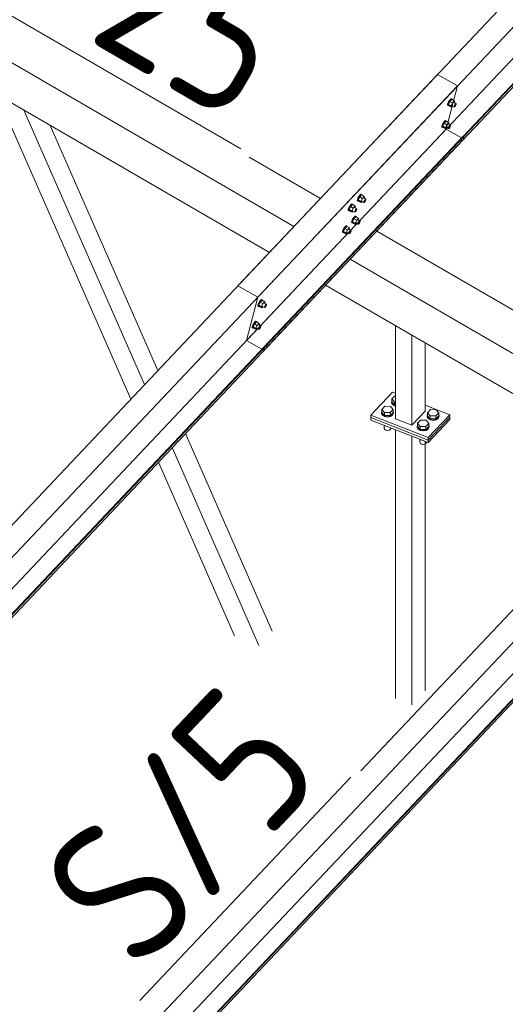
# Model space of a CAD drawing. Header units: millimetres. Extents: x -681 to 506, y -45 to 794.
# Tile 129 of 256: x -241 to -224, y 472 to 507. Entities that reach past the tile are written whole.
import ezdxf

# ---------------------------------------------------------------- set-up
doc = ezdxf.new("R2010")
doc.units = ezdxf.units.MM
doc.header["$LTSCALE"] = 0.6
doc.linetypes.add('XKITLINE00', pattern=[0])
for name, color, linetype, lineweight in [('Bolt', 7, 'Continuous', 0), ('Part', 2, 'Continuous', 0), ('PartMark', 3, 'Continuous', 0)]:
    doc.layers.add(name, color=color, linetype=linetype, lineweight=lineweight)
doc.styles.add('ISOCPEUR', font='ISOCPEUR.TTF')

msp = doc.modelspace()

# ---------------------------------------------------------------- linework, layer by layer
at = {"layer": 'Bolt', "color": 3, "linetype": 'XKITLINE00', "lineweight": 0}
for p, q in [((-225.895, 503.642), (-225.893, 503.678)), ((-225.895, 503.642), (-225.872, 503.629)), ((-225.871, 503.733), (-225.893, 503.678)), ((-225.872, 503.629), (-225.869, 503.664)), ((-225.855, 503.622), (-225.872, 503.629)), ((-225.837, 503.793), (-225.871, 503.733)), ((-225.869, 503.664), (-225.848, 503.719)), ((-225.813, 503.776), (-225.863, 503.67)), ((-225.77, 503.616), (-225.863, 503.67)), ((-225.863, 503.67), (-225.851, 503.632)), ((-225.846, 503.629), (-225.855, 503.622)), ((-225.851, 503.632), (-225.758, 503.578)), ((-225.848, 503.719), (-225.814, 503.779)), ((-225.8, 503.841), (-225.837, 503.793)), ((-225.814, 503.779), (-225.776, 503.828)), ((-225.75, 503.843), (-225.813, 503.776)), ((-225.72, 503.722), (-225.813, 503.776)), ((-225.768, 503.866), (-225.8, 503.841)), ((-225.776, 503.828), (-225.745, 503.852)), ((-225.77, 503.616), (-225.72, 503.722)), ((-225.77, 503.616), (-225.758, 503.578)), ((-225.752, 503.86), (-225.768, 503.866)), ((-225.758, 503.578), (-225.721, 503.616)), ((-225.752, 503.86), (-225.728, 503.846)), ((-225.75, 503.843), (-225.657, 503.789)), ((-225.745, 503.852), (-225.728, 503.846)), ((-225.743, 503.629), (-225.669, 503.586)), ((-225.728, 503.846), (-225.73, 503.831)), ((-225.657, 503.789), (-225.72, 503.722)), ((-225.671, 503.738), (-225.597, 503.695)), ((-225.668, 503.604), (-225.657, 503.631)), ((-225.644, 503.75), (-225.657, 503.789)), ((-225.657, 503.631), (-225.64, 503.661)), ((-225.655, 503.728), (-225.644, 503.75)), ((-225.626, 503.619), (-225.645, 503.595)), ((-225.64, 503.661), (-225.621, 503.686)), ((-225.609, 503.649), (-225.626, 503.619)), ((-225.621, 503.686), (-225.605, 503.698)), ((-225.598, 503.677), (-225.609, 503.649)), ((-225.605, 503.698), (-225.597, 503.695)), ((-225.597, 503.695), (-225.598, 503.677)), ((-225.669, 503.586), (-225.668, 503.604)), ((-225.66, 503.583), (-225.669, 503.586)), ((-225.645, 503.595), (-225.66, 503.583)), ((-226.069, 502.977), (-226.09, 502.922)), ((-226.035, 503.037), (-226.069, 502.977)), ((-226.067, 502.909), (-226.046, 502.964)), ((-226.011, 503.02), (-226.061, 502.915)), ((-226.046, 502.964), (-226.012, 503.024)), ((-225.997, 503.086), (-226.035, 503.037)), ((-226.012, 503.024), (-225.974, 503.072)), ((-225.947, 503.087), (-226.011, 503.02)), ((-225.918, 502.966), (-226.011, 503.02)), ((-225.966, 503.11), (-225.997, 503.086)), ((-225.974, 503.072), (-225.943, 503.097)), ((-225.968, 502.861), (-225.918, 502.966)), ((-225.949, 503.104), (-225.966, 503.11)), ((-225.949, 503.104), (-225.926, 503.091)), ((-225.947, 503.087), (-225.854, 503.033)), ((-225.943, 503.097), (-225.926, 503.091)), ((-225.926, 503.091), (-225.927, 503.075)), ((-225.854, 503.033), (-225.918, 502.966)), ((-225.869, 502.982), (-225.795, 502.939)), ((-225.842, 502.995), (-225.854, 503.033)), ((-225.852, 502.973), (-225.842, 502.995)), ((-225.819, 502.93), (-225.803, 502.942)), ((-225.803, 502.942), (-225.795, 502.939)), ((-225.795, 502.939), (-225.796, 502.921)), ((-226.093, 502.886), (-226.09, 502.922)), ((-226.093, 502.886), (-226.069, 502.873)), ((-226.069, 502.873), (-226.067, 502.909)), ((-226.053, 502.867), (-226.069, 502.873)), ((-225.968, 502.861), (-226.061, 502.915)), ((-226.061, 502.915), (-226.048, 502.877)), ((-226.043, 502.874), (-226.053, 502.867)), ((-226.048, 502.877), (-225.955, 502.823)), ((-225.968, 502.861), (-225.955, 502.823)), ((-225.955, 502.823), (-225.919, 502.861)), ((-225.941, 502.873), (-225.866, 502.83)), ((-225.866, 502.83), (-225.865, 502.848)), ((-225.858, 502.827), (-225.866, 502.83)), ((-225.865, 502.848), (-225.854, 502.876)), ((-225.842, 502.839), (-225.858, 502.827)), ((-225.854, 502.876), (-225.837, 502.906)), ((-225.823, 502.864), (-225.842, 502.839)), ((-225.837, 502.906), (-225.819, 502.93)), ((-225.806, 502.894), (-225.823, 502.864)), ((-225.796, 502.921), (-225.806, 502.894)), ((-228.895, 500.554), (-228.927, 500.529)), ((-228.879, 500.547), (-228.895, 500.554)), ((-228.879, 500.547), (-228.855, 500.534)), ((-229.212, 500.218), (-229.244, 500.193)), ((-229.221, 500.18), (-229.189, 500.204)), ((-229.196, 500.211), (-229.212, 500.218)), ((-229.196, 500.211), (-229.172, 500.198)), ((-229.189, 500.204), (-229.172, 500.198)), ((-229.022, 500.33), (-229.02, 500.365)), ((-229.022, 500.33), (-228.999, 500.316)), ((-228.999, 500.42), (-229.02, 500.365)), ((-228.965, 500.48), (-228.999, 500.42)), ((-228.999, 500.316), (-228.996, 500.352)), ((-228.982, 500.31), (-228.999, 500.316)), ((-228.996, 500.352), (-228.975, 500.407)), ((-228.94, 500.463), (-228.99, 500.358)), ((-228.898, 500.304), (-228.99, 500.358)), ((-228.99, 500.358), (-228.978, 500.32)), ((-228.973, 500.317), (-228.982, 500.31)), ((-228.978, 500.32), (-228.885, 500.266)), ((-228.975, 500.407), (-228.941, 500.467)), ((-228.927, 500.529), (-228.965, 500.48)), ((-228.941, 500.467), (-228.904, 500.516)), ((-228.877, 500.53), (-228.94, 500.463)), ((-228.847, 500.409), (-228.94, 500.463)), ((-228.904, 500.516), (-228.872, 500.54)), ((-228.898, 500.304), (-228.847, 500.409)), ((-228.898, 500.304), (-228.885, 500.266)), ((-228.885, 500.266), (-228.849, 500.304)), ((-228.877, 500.53), (-228.784, 500.476)), ((-228.872, 500.54), (-228.855, 500.534)), ((-228.87, 500.317), (-228.796, 500.273)), ((-228.855, 500.534), (-228.857, 500.518)), ((-228.784, 500.476), (-228.847, 500.409)), ((-228.798, 500.425), (-228.724, 500.382)), ((-228.796, 500.273), (-228.795, 500.291)), ((-228.788, 500.27), (-228.796, 500.273)), ((-228.795, 500.291), (-228.784, 500.319)), ((-228.772, 500.282), (-228.788, 500.27)), ((-228.771, 500.438), (-228.784, 500.476)), ((-228.784, 500.319), (-228.767, 500.349)), ((-228.782, 500.416), (-228.771, 500.438)), ((-228.753, 500.307), (-228.772, 500.282)), ((-228.767, 500.349), (-228.748, 500.373)), ((-228.736, 500.337), (-228.753, 500.307)), ((-228.748, 500.373), (-228.732, 500.385)), ((-228.725, 500.364), (-228.736, 500.337)), ((-228.732, 500.385), (-228.724, 500.382)), ((-228.724, 500.382), (-228.725, 500.364)), ((-229.339, 499.994), (-229.337, 500.029)), ((-229.339, 499.994), (-229.316, 499.98)), ((-229.316, 500.084), (-229.337, 500.029)), ((-229.282, 500.144), (-229.316, 500.084)), ((-229.316, 499.98), (-229.313, 500.016)), ((-229.299, 499.974), (-229.316, 499.98)), ((-229.313, 500.016), (-229.292, 500.071)), ((-229.257, 500.127), (-229.307, 500.022)), ((-229.215, 499.968), (-229.307, 500.022)), ((-229.307, 500.022), (-229.295, 499.984)), ((-229.29, 499.981), (-229.299, 499.974)), ((-229.295, 499.984), (-229.202, 499.93)), ((-229.292, 500.071), (-229.258, 500.131)), ((-229.244, 500.193), (-229.282, 500.144)), ((-229.258, 500.131), (-229.221, 500.18)), ((-229.194, 500.194), (-229.257, 500.127)), ((-229.164, 500.073), (-229.257, 500.127)), ((-229.215, 499.968), (-229.164, 500.073)), ((-229.215, 499.968), (-229.202, 499.93)), ((-229.202, 499.93), (-229.166, 499.968)), ((-229.194, 500.194), (-229.101, 500.14)), ((-229.187, 499.981), (-229.113, 499.938)), ((-229.172, 500.198), (-229.174, 500.183)), ((-229.101, 500.14), (-229.164, 500.073)), ((-229.115, 500.09), (-229.041, 500.046)), ((-229.113, 499.938), (-229.112, 499.955)), ((-229.105, 499.934), (-229.113, 499.938)), ((-229.112, 499.955), (-229.101, 499.983)), ((-229.089, 499.947), (-229.105, 499.934)), ((-229.088, 500.102), (-229.101, 500.14)), ((-229.101, 499.983), (-229.084, 500.013)), ((-229.099, 500.08), (-229.088, 500.102)), ((-229.07, 499.971), (-229.089, 499.947)), ((-229.084, 500.013), (-229.065, 500.037)), ((-229.053, 500.001), (-229.07, 499.971)), ((-229.065, 500.037), (-229.049, 500.05)), ((-229.042, 500.029), (-229.053, 500.001)), ((-229.049, 500.05), (-229.041, 500.046)), ((-229.041, 500.046), (-229.042, 500.029)), ((-229.22, 499.574), (-229.217, 499.61)), ((-229.22, 499.574), (-229.196, 499.561)), ((-229.196, 499.665), (-229.217, 499.61)), ((-229.162, 499.725), (-229.196, 499.665)), ((-229.196, 499.561), (-229.194, 499.596)), ((-229.18, 499.554), (-229.196, 499.561)), ((-229.194, 499.596), (-229.173, 499.651)), ((-229.138, 499.708), (-229.188, 499.602)), ((-229.095, 499.548), (-229.188, 499.602)), ((-229.188, 499.602), (-229.175, 499.564)), ((-229.171, 499.561), (-229.18, 499.554)), ((-229.175, 499.564), (-229.082, 499.51)), ((-229.173, 499.651), (-229.139, 499.711)), ((-229.124, 499.774), (-229.162, 499.725)), ((-229.139, 499.711), (-229.101, 499.76)), ((-229.074, 499.775), (-229.138, 499.708)), ((-229.045, 499.654), (-229.138, 499.708)), ((-229.093, 499.798), (-229.124, 499.774)), ((-229.101, 499.76), (-229.07, 499.785)), ((-229.095, 499.548), (-229.045, 499.654)), ((-229.095, 499.548), (-229.082, 499.51)), ((-229.076, 499.792), (-229.093, 499.798)), ((-229.082, 499.51), (-229.046, 499.548)), ((-229.076, 499.792), (-229.053, 499.778)), ((-229.074, 499.775), (-228.981, 499.721)), ((-229.07, 499.785), (-229.053, 499.778)), ((-229.068, 499.561), (-228.993, 499.518)), ((-229.053, 499.778), (-229.054, 499.763)), ((-228.981, 499.721), (-229.045, 499.654)), ((-228.996, 499.67), (-228.922, 499.627)), ((-228.993, 499.518), (-228.992, 499.536)), ((-228.992, 499.536), (-228.981, 499.563)), ((-228.969, 499.527), (-228.985, 499.515)), ((-228.969, 499.682), (-228.981, 499.721)), ((-228.981, 499.563), (-228.964, 499.593)), ((-228.979, 499.66), (-228.969, 499.682)), ((-228.95, 499.551), (-228.969, 499.527)), ((-228.964, 499.593), (-228.946, 499.618)), ((-228.933, 499.581), (-228.95, 499.551)), ((-228.946, 499.618), (-228.93, 499.63)), ((-228.923, 499.609), (-228.933, 499.581)), ((-228.93, 499.63), (-228.922, 499.627)), ((-228.922, 499.627), (-228.923, 499.609)), ((-229.537, 499.238), (-229.534, 499.274)), ((-229.537, 499.238), (-229.513, 499.225)), ((-229.513, 499.329), (-229.534, 499.274)), ((-229.479, 499.389), (-229.513, 499.329)), ((-229.513, 499.225), (-229.511, 499.26)), ((-229.497, 499.218), (-229.513, 499.225)), ((-229.511, 499.26), (-229.49, 499.315)), ((-229.455, 499.372), (-229.505, 499.267)), ((-229.412, 499.213), (-229.505, 499.267)), ((-229.505, 499.267), (-229.492, 499.228)), ((-229.488, 499.226), (-229.497, 499.218)), ((-229.492, 499.228), (-229.399, 499.174)), ((-229.49, 499.315), (-229.456, 499.375)), ((-229.441, 499.438), (-229.479, 499.389)), ((-229.456, 499.375), (-229.418, 499.424)), ((-229.391, 499.439), (-229.455, 499.372)), ((-229.362, 499.318), (-229.455, 499.372)), ((-229.41, 499.462), (-229.441, 499.438)), ((-229.418, 499.424), (-229.387, 499.449)), ((-229.412, 499.213), (-229.362, 499.318)), ((-229.412, 499.213), (-229.399, 499.174)), ((-229.393, 499.456), (-229.41, 499.462)), ((-229.399, 499.174), (-229.363, 499.213)), ((-229.393, 499.456), (-229.37, 499.442)), ((-229.391, 499.439), (-229.298, 499.385)), ((-229.387, 499.449), (-229.37, 499.442)), ((-229.385, 499.225), (-229.31, 499.182)), ((-229.37, 499.442), (-229.371, 499.427)), ((-229.298, 499.385), (-229.362, 499.318)), ((-229.313, 499.334), (-229.239, 499.291)), ((-229.31, 499.182), (-229.309, 499.2)), ((-229.302, 499.179), (-229.31, 499.182)), ((-229.309, 499.2), (-229.299, 499.227)), ((-229.286, 499.191), (-229.302, 499.179)), ((-229.299, 499.227), (-229.282, 499.257)), ((-229.286, 499.347), (-229.298, 499.385)), ((-229.296, 499.324), (-229.286, 499.347)), ((-229.267, 499.216), (-229.286, 499.191)), ((-229.282, 499.257), (-229.263, 499.282)), ((-229.25, 499.246), (-229.267, 499.216)), ((-229.263, 499.282), (-229.247, 499.294)), ((-229.24, 499.273), (-229.25, 499.246)), ((-229.247, 499.294), (-229.239, 499.291)), ((-229.239, 499.291), (-229.24, 499.273)), ((-228.985, 499.515), (-228.993, 499.518)), ((-232.409, 496.832), (-232.443, 496.772)), ((-232.384, 496.815), (-232.435, 496.71)), ((-232.419, 496.759), (-232.385, 496.819)), ((-232.371, 496.881), (-232.409, 496.832)), ((-232.385, 496.819), (-232.348, 496.867)), ((-232.321, 496.882), (-232.384, 496.815)), ((-232.291, 496.761), (-232.384, 496.815)), ((-232.339, 496.905), (-232.371, 496.881)), ((-232.348, 496.867), (-232.316, 496.892)), ((-232.323, 496.899), (-232.339, 496.905)), ((-232.323, 496.899), (-232.3, 496.885)), ((-232.321, 496.882), (-232.228, 496.828)), ((-232.316, 496.892), (-232.3, 496.885)), ((-232.3, 496.885), (-232.301, 496.87)), ((-232.228, 496.828), (-232.291, 496.761)), ((-232.215, 496.79), (-232.228, 496.828)), ((-232.226, 496.767), (-232.215, 496.79)), ((-232.466, 496.681), (-232.464, 496.717)), ((-232.466, 496.681), (-232.443, 496.668)), ((-232.443, 496.772), (-232.464, 496.717)), ((-232.443, 496.668), (-232.44, 496.703)), ((-232.426, 496.661), (-232.443, 496.668)), ((-232.44, 496.703), (-232.419, 496.759)), ((-232.342, 496.656), (-232.435, 496.71)), ((-232.435, 496.71), (-232.422, 496.671)), ((-232.417, 496.669), (-232.426, 496.661)), ((-232.422, 496.671), (-232.329, 496.617)), ((-232.342, 496.656), (-232.291, 496.761)), ((-232.342, 496.656), (-232.329, 496.617)), ((-232.329, 496.617), (-232.293, 496.656)), ((-232.314, 496.668), (-232.24, 496.625)), ((-232.243, 496.777), (-232.168, 496.734)), ((-232.24, 496.625), (-232.239, 496.643)), ((-232.232, 496.622), (-232.24, 496.625)), ((-232.239, 496.643), (-232.228, 496.67)), ((-232.216, 496.634), (-232.232, 496.622)), ((-232.228, 496.67), (-232.211, 496.7)), ((-232.197, 496.659), (-232.216, 496.634)), ((-232.211, 496.7), (-232.192, 496.725)), ((-232.18, 496.689), (-232.197, 496.659)), ((-232.192, 496.725), (-232.177, 496.737)), ((-232.169, 496.716), (-232.18, 496.689)), ((-232.177, 496.737), (-232.168, 496.734)), ((-232.168, 496.734), (-232.169, 496.716)), ((-232.568, 496.125), (-232.606, 496.076)), ((-232.583, 496.063), (-232.545, 496.112)), ((-232.518, 496.126), (-232.582, 496.059)), ((-232.537, 496.15), (-232.568, 496.125)), ((-232.545, 496.112), (-232.514, 496.136)), ((-232.52, 496.143), (-232.537, 496.15)), ((-232.52, 496.143), (-232.497, 496.13)), ((-232.518, 496.126), (-232.425, 496.072)), ((-232.514, 496.136), (-232.497, 496.13)), ((-232.497, 496.13), (-232.498, 496.115)), ((-232.664, 495.926), (-232.661, 495.961)), ((-232.664, 495.926), (-232.641, 495.912)), ((-232.64, 496.016), (-232.661, 495.961)), ((-232.641, 495.912), (-232.638, 495.948)), ((-232.624, 495.906), (-232.641, 495.912)), ((-232.606, 496.076), (-232.64, 496.016)), ((-232.638, 495.948), (-232.617, 496.003)), ((-232.582, 496.059), (-232.632, 495.954)), ((-232.539, 495.9), (-232.632, 495.954)), ((-232.632, 495.954), (-232.619, 495.916)), ((-232.615, 495.913), (-232.624, 495.906)), ((-232.619, 495.916), (-232.526, 495.862)), ((-232.617, 496.003), (-232.583, 496.063)), ((-232.489, 496.005), (-232.582, 496.059)), ((-232.539, 495.9), (-232.489, 496.005)), ((-232.539, 495.9), (-232.526, 495.862)), ((-232.526, 495.862), (-232.49, 495.9)), ((-232.512, 495.913), (-232.437, 495.87)), ((-232.425, 496.072), (-232.489, 496.005)), ((-232.44, 496.022), (-232.366, 495.978)), ((-232.437, 495.87), (-232.436, 495.887)), ((-232.429, 495.866), (-232.437, 495.87)), ((-232.436, 495.887), (-232.426, 495.915)), ((-232.413, 495.879), (-232.429, 495.866)), ((-232.426, 495.915), (-232.409, 495.945)), ((-232.413, 496.034), (-232.425, 496.072)), ((-232.423, 496.012), (-232.413, 496.034)), ((-232.395, 495.903), (-232.413, 495.879)), ((-232.409, 495.945), (-232.39, 495.969)), ((-232.378, 495.933), (-232.395, 495.903)), ((-232.39, 495.969), (-232.374, 495.982)), ((-232.367, 495.961), (-232.378, 495.933)), ((-232.374, 495.982), (-232.366, 495.978)), ((-232.366, 495.978), (-232.367, 495.961)), ((-227.836, 493.356), (-227.822, 493.384)), ((-227.822, 493.462), (-227.723, 493.568)), ((-227.822, 493.355), (-227.822, 493.462)), ((-227.73, 493.353), (-227.822, 493.462)), ((-227.723, 493.568), (-227.701, 493.567)), ((-228.168, 493.095), (-228.068, 493.201)), ((-228.168, 492.989), (-228.168, 493.095)), ((-228.076, 492.987), (-228.168, 493.095)), ((-228.068, 493.201), (-227.876, 493.199)), ((-227.784, 493.09), (-227.883, 492.984)), ((-227.876, 493.199), (-227.784, 493.09)), ((-227.81, 493.289), (-227.836, 493.356)), ((-227.836, 493.33), (-227.836, 493.356)), ((-227.836, 493.33), (-227.81, 493.264)), ((-227.73, 493.247), (-227.822, 493.355)), ((-227.737, 493.24), (-227.81, 493.289)), ((-227.81, 493.264), (-227.737, 493.214)), ((-227.784, 492.984), (-227.784, 493.09)), ((-227.701, 493.233), (-227.737, 493.24)), ((-227.737, 493.214), (-227.701, 493.208)), ((-227.73, 493.247), (-227.73, 493.353)), ((-227.701, 493.353), (-227.73, 493.353)), ((-227.701, 493.247), (-227.73, 493.247)), ((-226.588, 492.98), (-226.488, 493.086)), ((-226.488, 493.086), (-226.295, 493.083)), ((-226.295, 493.083), (-226.203, 492.975)), ((-228.181, 492.989), (-228.168, 493.018)), ((-228.156, 492.923), (-228.181, 492.989)), ((-228.181, 492.964), (-228.181, 492.989)), ((-228.181, 492.964), (-228.156, 492.897)), ((-228.168, 492.989), (-228.076, 492.881)), ((-228.083, 492.873), (-228.156, 492.923)), ((-228.156, 492.897), (-228.083, 492.848)), ((-227.98, 492.854), (-228.083, 492.873)), ((-228.083, 492.848), (-227.98, 492.829)), ((-228.076, 492.881), (-228.076, 492.987)), ((-227.883, 492.984), (-228.076, 492.987)), ((-228.076, 492.881), (-227.883, 492.878)), ((-227.877, 492.871), (-227.98, 492.854)), ((-227.98, 492.829), (-227.877, 492.845)), ((-227.883, 492.878), (-227.784, 492.984)), ((-227.883, 492.878), (-227.883, 492.984)), ((-227.8, 492.918), (-227.877, 492.871)), ((-227.877, 492.845), (-227.8, 492.892)), ((-227.77, 492.983), (-227.8, 492.918)), ((-227.8, 492.892), (-227.77, 492.958)), ((-227.784, 493.018), (-227.77, 492.983)), ((-227.77, 492.958), (-227.77, 492.983)), ((-226.933, 492.614), (-226.834, 492.72)), ((-226.834, 492.72), (-226.641, 492.717)), ((-226.641, 492.717), (-226.549, 492.608)), ((-226.601, 492.874), (-226.588, 492.903)), ((-226.575, 492.807), (-226.601, 492.874)), ((-226.601, 492.848), (-226.601, 492.874)), ((-226.601, 492.848), (-226.575, 492.782)), ((-226.588, 492.874), (-226.588, 492.98)), ((-226.495, 492.872), (-226.588, 492.98)), ((-226.588, 492.874), (-226.495, 492.765)), ((-226.502, 492.758), (-226.575, 492.807)), ((-226.575, 492.782), (-226.502, 492.733)), ((-226.4, 492.739), (-226.502, 492.758)), ((-226.502, 492.733), (-226.4, 492.713)), ((-226.495, 492.765), (-226.495, 492.872)), ((-226.303, 492.869), (-226.495, 492.872)), ((-226.495, 492.765), (-226.303, 492.763)), ((-226.296, 492.755), (-226.4, 492.739)), ((-226.4, 492.713), (-226.296, 492.73)), ((-226.203, 492.975), (-226.303, 492.869)), ((-226.303, 492.763), (-226.303, 492.869)), ((-226.303, 492.763), (-226.203, 492.868)), ((-226.219, 492.803), (-226.296, 492.755)), ((-226.296, 492.73), (-226.219, 492.777)), ((-226.19, 492.868), (-226.219, 492.803)), ((-226.219, 492.777), (-226.19, 492.843)), ((-226.203, 492.868), (-226.203, 492.975)), ((-226.203, 492.903), (-226.19, 492.868)), ((-226.19, 492.843), (-226.19, 492.868)), ((-228.076, 492.523), (-228.094, 492.544)), ((-228.087, 492.435), (-228.087, 492.536)), ((-228.087, 492.435), (-228.073, 492.399)), ((-228.076, 492.523), (-228.076, 492.537)), ((-228.038, 492.523), (-228.076, 492.523)), ((-228.073, 492.399), (-228.034, 492.372)), ((-228.034, 492.372), (-227.978, 492.362)), ((-227.978, 492.362), (-227.922, 492.37)), ((-227.922, 492.37), (-227.881, 492.396)), ((-227.881, 492.396), (-227.865, 492.432)), ((-227.865, 492.432), (-227.865, 492.455)), ((-226.947, 492.508), (-226.933, 492.536)), ((-226.921, 492.441), (-226.947, 492.508)), ((-226.947, 492.482), (-226.947, 492.508)), ((-226.947, 492.482), (-226.921, 492.416)), ((-226.933, 492.507), (-226.933, 492.614)), ((-226.841, 492.505), (-226.933, 492.614)), ((-226.933, 492.507), (-226.841, 492.399)), ((-226.848, 492.392), (-226.921, 492.441)), ((-226.921, 492.416), (-226.848, 492.366)), ((-226.746, 492.373), (-226.848, 492.392)), ((-226.848, 492.366), (-226.746, 492.347)), ((-226.841, 492.399), (-226.841, 492.505)), ((-226.648, 492.503), (-226.841, 492.505)), ((-226.841, 492.399), (-226.648, 492.396)), ((-226.642, 492.389), (-226.746, 492.373)), ((-226.746, 492.347), (-226.642, 492.363)), ((-226.549, 492.608), (-226.648, 492.503)), ((-226.648, 492.396), (-226.648, 492.503)), ((-226.648, 492.396), (-226.549, 492.502)), ((-226.565, 492.436), (-226.642, 492.389)), ((-226.642, 492.363), (-226.565, 492.411)), ((-226.536, 492.502), (-226.565, 492.436)), ((-226.565, 492.411), (-226.536, 492.476)), ((-226.549, 492.502), (-226.549, 492.608)), ((-226.549, 492.536), (-226.536, 492.502)), ((-226.536, 492.476), (-226.536, 492.502)), ((-226.841, 492.041), (-226.859, 492.062)), ((-226.852, 491.953), (-226.852, 492.055)), ((-226.841, 492.041), (-226.841, 492.055)), ((-226.804, 492.041), (-226.841, 492.041)), ((-226.852, 491.953), (-226.838, 491.917)), ((-226.838, 491.917), (-226.799, 491.89)), ((-226.799, 491.89), (-226.743, 491.88)), ((-226.743, 491.88), (-226.688, 491.889)), ((-226.688, 491.889), (-226.646, 491.914)), ((-226.646, 491.914), (-226.63, 491.95)), ((-226.63, 491.95), (-226.63, 491.973))]:
    msp.add_line(p, q, dxfattribs=at)
at = {"layer": 'Part', "color": 2, "linetype": 'XKITLINE00', "lineweight": 0}
for p, q in [((-232.469, 496.985), (-193.273, 538.505)), ((-193.664, 537.009), (-232.86, 495.489)), ((-193.062, 536.772), (-232.258, 495.253)), ((-193.043, 536.762), (-232.239, 495.242)), ((-232.269, 495.128), (-193.073, 536.648)), ((-217.489, 513.98), (-233.156, 497.384)), ((-242.28, 505.855), (-231.22, 499.435)), ((-226.239, 504.711), (-241.906, 488.115)), ((-226.239, 504.711), (-225.552, 504.312)), ((-264.748, 462.792), (-225.552, 504.312)), ((-225.552, 504.312), (-225.943, 502.816)), ((-241.917, 504.252), (-232.069, 498.535)), ((-236.872, 493.448), (-241.506, 504.013)), ((-236.396, 493.952), (-240.57, 503.47)), ((-235.935, 494.441), (-239.664, 502.944)), ((-225.943, 502.816), (-265.139, 461.296)), ((-225.41, 502.507), (-225.943, 502.816)), ((-264.548, 460.936), (-225.352, 502.455)), ((-225.341, 502.58), (-264.537, 461.06)), ((-225.322, 502.569), (-264.519, 461.049)), ((-225.352, 502.455), (-225.322, 502.569)), ((-225.322, 502.569), (-225.341, 502.58)), ((-232.764, 501.843), (-230.298, 500.412)), ((-228.349, 499.28), (-217.29, 492.86)), ((-229.272, 498.304), (-218.212, 491.883)), ((-233.156, 497.384), (-232.469, 496.985)), ((-230.121, 497.404), (-219.061, 490.984)), ((-213.231, 497.16), (-228.898, 480.564)), ((-232.469, 496.985), (-232.86, 495.489)), ((-251.74, 455.241), (-212.544, 496.76)), ((-227.701, 492.77), (-227.701, 495.999)), ((-232.86, 495.489), (-232.327, 495.179)), ((-227.131, 492.548), (-227.131, 495.669)), ((-212.935, 495.264), (-252.131, 453.745)), ((-232.239, 495.242), (-232.269, 495.128)), ((-232.258, 495.253), (-232.239, 495.242)), ((-226.67, 493.036), (-226.67, 495.401)), ((-251.54, 453.384), (-212.344, 494.904)), ((-212.333, 495.028), (-251.529, 453.508)), ((-212.314, 495.018), (-251.511, 453.498)), ((-228.558, 492.895), (-227.808, 493.689)), ((-227.808, 493.689), (-227.701, 493.647)), ((-227.131, 492.548), (-226.67, 493.036)), ((-226.67, 493.245), (-225.814, 492.911)), ((-228.558, 492.895), (-228.558, 492.81)), ((-228.558, 492.895), (-226.563, 492.117)), ((-228.558, 492.81), (-228.558, 492.725)), ((-228.558, 492.81), (-226.563, 492.032)), ((-228.558, 492.81), (-226.563, 492.032)), ((-228.558, 492.725), (-226.563, 491.947)), ((-227.701, 492.77), (-227.131, 492.548)), ((-226.563, 492.117), (-225.814, 492.911)), ((-226.563, 492.032), (-225.814, 492.826)), ((-225.814, 492.826), (-226.563, 492.032)), ((-225.814, 492.741), (-226.563, 491.947)), ((-225.814, 492.911), (-225.814, 492.826)), ((-225.814, 492.826), (-225.814, 492.741)), ((-227.701, 483.067), (-227.701, 492.391)), ((-231.97, 485.4), (-234.978, 492.259)), ((-227.131, 482.845), (-227.131, 492.169)), ((-226.563, 492.032), (-226.563, 492.117)), ((-226.563, 491.947), (-226.563, 492.032)), ((-232.431, 484.912), (-235.439, 491.77)), ((-226.67, 483.333), (-226.67, 491.989)), ((-233.272, 485.24), (-235.915, 491.266))]:
    msp.add_line(p, q, dxfattribs=at)
at = {"layer": 'PartMark', "color": 1, "linetype": 'XKITLINE00', "lineweight": 0}
for p, q in [((-247.847, 510.715), (-233.06, 502.131)), ((-236.559, 472.595), (-229.246, 480.342))]:
    msp.add_line(p, q, dxfattribs=at)

# ---------------------------------------------------------------- texts
at = {"layer": 'PartMark', "color": 1, "style": 'ISOCPEUR', "width": 0.85}
for s, rotation, p in [('RT/25', -30.1376, (-247.027, 510.932)), ('S/5', 46.6502, (-236.583, 473.443)), ('S/5', 46.6502, (-223.575, 465.892))]:
    msp.add_text(s, height=5, rotation=rotation, dxfattribs=at).set_placement(p)

doc.saveas('drawing.dxf')
